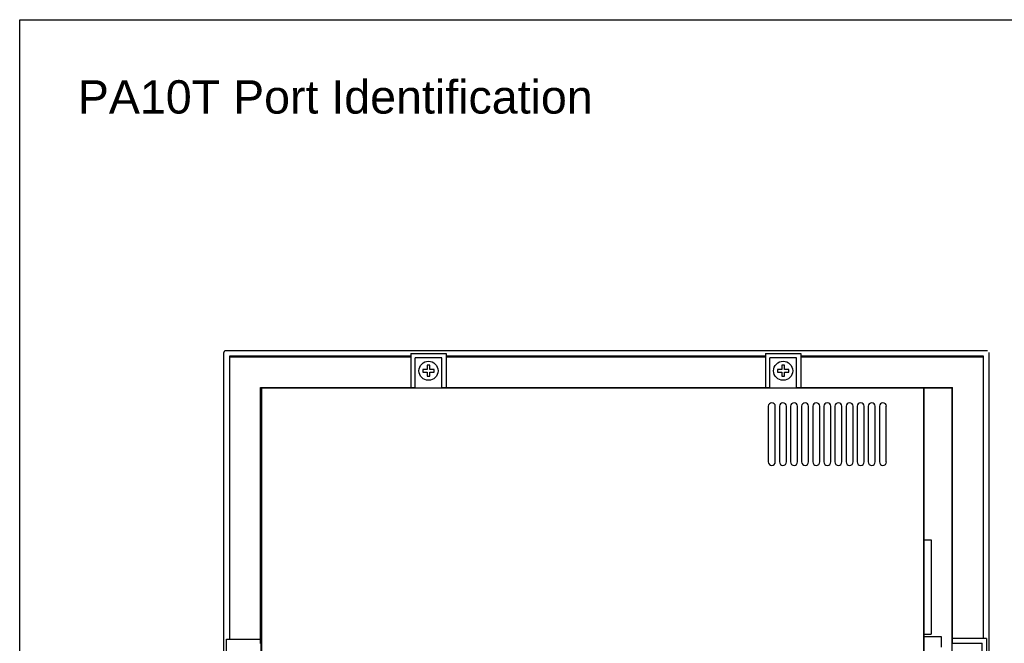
# Model space of a CAD drawing. Extents: x 84.2 to 139, y -35.7 to 34.4.
# Tile 3 of 17: x 84.2 to 101.9, y -24.5 to -13.3. Entities that reach past the tile are written whole.
import ezdxf

# ---------------------------------------------------------------- set-up
doc = ezdxf.new("R2010")
doc.units = 0
doc.header["$LTSCALE"] = 1.87
doc.header["$MEASUREMENT"] = 0
doc.layers.get('0').update_dxf_attribs({"linetype": 'CONTINUOUS'})
doc.layers.add('dim', color=7, linetype='CONTINUOUS')
doc.layers.add('UNIT', color=7, linetype='CONTINUOUS')

msp = doc.modelspace()

# ---------------------------------------------------------------- linework, layer by layer
at = {"linetype": 'Continuous'}
for p, q in [((84.159, -35.689), (84.159, -13.257)), ((84.159, -13.257), (111.359, -13.257))]:
    msp.add_line(p, q, dxfattribs=at)
at = {"color": 7, "linetype": 'Continuous'}
for p, q in [((100.445, -29.535), (100.445, -19.885)), ((97.638, -20.215), (97.638, -21.215)), ((97.763, -21.215), (97.763, -20.215)), ((97.838, -20.215), (97.838, -21.215)), ((97.963, -21.215), (97.963, -20.215)), ((98.038, -20.215), (98.038, -21.215)), ((98.163, -21.215), (98.163, -20.215)), ((98.238, -20.215), (98.238, -21.215)), ((98.363, -21.215), (98.363, -20.215)), ((98.438, -20.215), (98.438, -21.215)), ((98.563, -21.215), (98.563, -20.215)), ((98.638, -20.215), (98.638, -21.215)), ((98.763, -21.215), (98.763, -20.215)), ((98.838, -20.215), (98.838, -21.215)), ((98.963, -21.215), (98.963, -20.215)), ((99.038, -20.215), (99.038, -21.215)), ((99.163, -21.215), (99.163, -20.215)), ((99.238, -20.215), (99.238, -21.215)), ((99.363, -21.215), (99.363, -20.215)), ((99.438, -20.215), (99.438, -21.215)), ((99.563, -21.215), (99.563, -20.215)), ((99.638, -20.215), (99.638, -21.215)), ((99.763, -21.215), (99.763, -20.215)), ((100.445, -22.617), (100.571, -22.617)), ((100.571, -22.617), (100.571, -24.317)), ((100.445, -24.317), (100.571, -24.317)), ((100.445, -24.356), (100.751, -24.356)), ((100.751, -24.356), (100.751, -24.549))]:
    msp.add_line(p, q, dxfattribs=at)
for centre, start, end in [((97.701, -20.215), 0, 180), ((97.901, -20.215), 0, 180), ((98.101, -20.215), 0, 180), ((98.301, -20.215), 0, 180), ((98.501, -20.215), 0, 180), ((98.701, -20.215), 0, 180), ((98.901, -20.215), 0, 180), ((99.101, -20.215), 0, 180), ((99.301, -20.215), 0, 180), ((99.501, -20.215), 0, 180), ((99.701, -20.215), 0, 180), ((97.701, -21.215), 180, 0), ((97.901, -21.215), 180, 0), ((98.101, -21.215), 180, 0), ((98.301, -21.215), 180, 0), ((98.501, -21.215), 180, 0), ((98.701, -21.215), 180, 0), ((98.901, -21.215), 180, 0), ((99.101, -21.215), 180, 0), ((99.301, -21.215), 180, 0), ((99.501, -21.215), 180, 0), ((99.701, -21.215), 180, 0)]:
    msp.add_arc(centre, 0.0625, start, end, dxfattribs=at)
at = {"layer": 'UNIT'}
for p, q in [((87.835, -30.185), (87.835, -19.245)), ((101.585, -19.215), (87.865, -19.215)), ((87.935, -19.315), (87.935, -24.405)), ((91.2, -19.315), (87.935, -19.315)), ((91.2, -19.265), (91.2, -19.885)), ((91.2, -19.265), (91.84, -19.265)), ((91.84, -19.265), (91.84, -19.885)), ((97.585, -19.315), (91.84, -19.315)), ((97.585, -19.265), (97.585, -19.885)), ((97.585, -19.265), (98.225, -19.265)), ((98.225, -19.265), (98.225, -19.885)), ((101.515, -19.315), (98.225, -19.315)), ((101.515, -24.395), (101.515, -19.315)), ((101.615, -30.185), (101.615, -19.245)), ((87.945, -24.405), (87.945, -19.325)), ((87.945, -19.325), (91.2, -19.325)), ((91.279, -19.885), (91.279, -19.344)), ((91.761, -19.344), (91.279, -19.344)), ((91.495, -19.475), (91.495, -19.55)), ((91.545, -19.475), (91.495, -19.475)), ((91.545, -19.55), (91.545, -19.475)), ((91.761, -19.885), (91.761, -19.344)), ((91.84, -19.325), (97.585, -19.325)), ((97.664, -19.885), (97.664, -19.344)), ((98.146, -19.344), (97.664, -19.344)), ((97.88, -19.475), (97.88, -19.55)), ((97.93, -19.475), (97.88, -19.475)), ((97.93, -19.55), (97.93, -19.475)), ((98.146, -19.885), (98.146, -19.344)), ((98.225, -19.325), (101.505, -19.325)), ((101.505, -19.325), (101.505, -24.395)), ((91.42, -19.55), (91.42, -19.6)), ((91.495, -19.55), (91.42, -19.55)), ((91.42, -19.6), (91.495, -19.6)), ((91.495, -19.6), (91.495, -19.675)), ((91.495, -19.675), (91.545, -19.675)), ((91.62, -19.55), (91.545, -19.55)), ((91.545, -19.675), (91.545, -19.6)), ((91.545, -19.6), (91.62, -19.6)), ((91.62, -19.6), (91.62, -19.55)), ((97.805, -19.55), (97.805, -19.6)), ((97.88, -19.55), (97.805, -19.55)), ((97.805, -19.6), (97.88, -19.6)), ((97.88, -19.6), (97.88, -19.675)), ((97.88, -19.675), (97.93, -19.675)), ((98.005, -19.55), (97.93, -19.55)), ((97.93, -19.675), (97.93, -19.6)), ((97.93, -19.6), (98.005, -19.6)), ((98.005, -19.6), (98.005, -19.55)), ((88.495, -24.484), (88.495, -19.875)), ((88.495, -19.875), (91.279, -19.875)), ((88.495, -19.975), (88.505, -19.975)), ((88.505, -29.545), (88.505, -19.885)), ((88.505, -19.885), (100.945, -19.885)), ((88.505, -19.933), (88.515, -19.933)), ((88.505, -19.993), (88.515, -19.993)), ((88.515, -19.885), (88.515, -28.57)), ((88.698, -19.875), (88.698, -19.885)), ((89.628, -19.875), (89.628, -19.885)), ((89.928, -19.875), (89.928, -19.885)), ((90.934, -19.875), (90.934, -19.885)), ((91.761, -19.875), (97.664, -19.875)), ((92.075, -19.885), (92.075, -19.875)), ((92.365, -19.875), (92.365, -19.885)), ((92.875, -19.885), (92.875, -19.875)), ((93.175, -19.875), (93.175, -19.885)), ((93.675, -19.885), (93.675, -19.875)), ((93.975, -19.875), (93.975, -19.885)), ((94.575, -19.885), (94.575, -19.875)), ((94.875, -19.875), (94.875, -19.885)), ((95.475, -19.885), (95.475, -19.875)), ((95.775, -19.875), (95.775, -19.885)), ((96.275, -19.875), (96.275, -19.885)), ((96.575, -19.875), (96.575, -19.885)), ((97.075, -19.875), (97.075, -19.885)), ((97.375, -19.885), (97.375, -19.875)), ((98.146, -19.875), (100.955, -19.875)), ((98.516, -19.875), (98.516, -19.885)), ((99.522, -19.875), (99.522, -19.885)), ((99.822, -19.875), (99.822, -19.885)), ((100.435, -19.885), (100.435, -28.57)), ((100.435, -19.933), (100.445, -19.933)), ((100.445, -19.993), (100.435, -19.993)), ((100.445, -29.545), (100.445, -19.933)), ((100.752, -19.875), (100.752, -19.885)), ((100.945, -19.885), (100.945, -29.545)), ((100.955, -19.975), (100.945, -19.975)), ((100.955, -24.474), (100.955, -19.875)), ((88.495, -20.383), (88.505, -20.383)), ((100.955, -20.383), (100.945, -20.383)), ((100.445, -23.91), (100.435, -23.91)), ((87.885, -25.045), (87.885, -24.405)), ((87.885, -24.405), (88.505, -24.405)), ((101.565, -24.395), (100.945, -24.395)), ((101.565, -24.395), (101.565, -25.035)), ((100.945, -24.474), (101.486, -24.474)), ((101.486, -24.956), (101.486, -24.474))]:
    msp.add_line(p, q, dxfattribs=at)
msp.add_lwpolyline([(87.865, -19.215), (87.859, -19.216), (87.854, -19.218), (87.849, -19.22), (87.844, -19.224), (87.84, -19.229), (87.838, -19.234), (87.836, -19.239), (87.835, -19.245)], dxfattribs=at)
for centre in [(91.52, -19.575), (97.905, -19.575)]:
    msp.add_circle(centre, 0.172, dxfattribs=at)

# ---------------------------------------------------------------- texts
at = {"layer": 'dim', "insert": (89.841, -14.651), "char_height": 0.6, "attachment_point": 5}
msp.add_mtext('{\\fArial|b0|i0|c0|p34;PA10T Port Identification}', dxfattribs=at)

doc.saveas('drawing.dxf')
